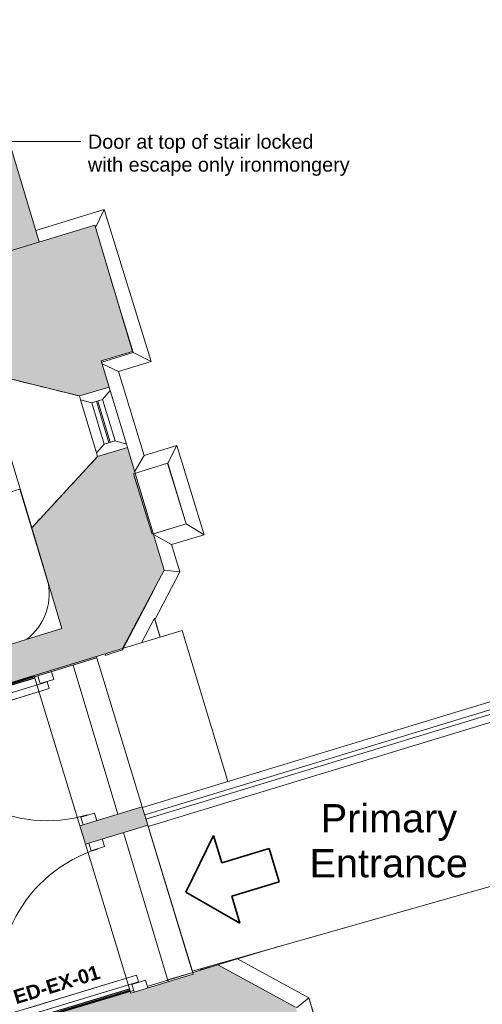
# Model space of a CAD drawing. Header units: millimetres. Extents: x -14859 to 92024, y -10653 to 24175.
# Tile 25 of 30: x 16121 to 19388, y 9589 to 16547. Entities that reach past the tile are written whole.
import ezdxf

# ---------------------------------------------------------------- set-up
doc = ezdxf.new("R2010")
doc.units = ezdxf.units.MM
doc.linetypes.add('Overhead', pattern=[4, 2.5, -1.5])
for name, color, linetype, lineweight in [('A-DETL', 90, 'Continuous', 9), ('A-DOOR', 31, 'Continuous', 9), ('A-DOOR-FRAM', 31, 'Continuous', 18), ('A-DOOR-IDEN', 31, 'Continuous', 9), ('A-FLOR', 192, 'Continuous', 9), ('A-FLOR-HRAL', 11, 'Continuous', 9), ('A-FLOR-LEVL', 51, 'Continuous', 9), ('A-GENM', 13, 'Continuous', 9), ('A-GLAZ', 151, 'Continuous', 9), ('A-WALL', 113, 'Continuous', 9), ('A-WALL-PATT', 111, 'Continuous', 18), ('G-ANNO-TEXT', 231, 'Continuous', 9), ('I-WALL', 2, 'Continuous', 9), ('S-STRS', 31, 'Continuous', 9)]:
    doc.layers.add(name, color=color, linetype=linetype, lineweight=lineweight)
doc.styles.add('Arial', font='arial.ttf', dxfattribs={"height": 200})
doc.styles.add('Arial_2', font='arial.ttf', dxfattribs={"height": 100})
doc.styles.add('Arial_B', font='arialbd.ttf', dxfattribs={"height": 100})

# ---------------------------------------------------------------- blocks, each defined once
blk = doc.blocks.new('DKA_Window_Single_Chamfered Reveal - DKA_Window_Single_Chamfered Reveal-4593054-00_ Ground Intermediate Door Options')
at = {"layer": 'A-GLAZ', "lineweight": 18}
for p, q in [((-195.8, 405), (-220.7, 405)), ((-149.9, 335), (-195.8, 405)), ((200.9, 405), (155, 335)), ((225.8, 405), (200.9, 405)), ((-149.9, 255), (-149.9, 335)), ((153.7, 300), (-148.7, 300)), ((-148.7, 300), (-148.7, 290)), ((-148.7, 290), (153.7, 290)), ((153.7, 290), (153.7, 300)), ((155, 335), (155, 255)), ((-192.4, 185), (-149.9, 255)), ((155, 255), (197.5, 185)), ((-220.7, 185), (-192.4, 185)), ((197.5, 185), (225.8, 185))]:
    blk.add_line(p, q, dxfattribs=at)
at = {"layer": 'A-GLAZ'}
for p, q in [((200.9, 405), (-195.8, 405)), ((155, 335), (-149.9, 335)), ((-149.9, 255), (155, 255)), ((197.5, 185), (-192.4, 185))]:
    blk.add_line(p, q, dxfattribs=at)
blk = doc.blocks.new('Ext - Sgl - RS - Flush - 1100 x 2110mm-2408036-00_ Ground Intermediate Door Options')
at = {"layer": 'A-DOOR'}
for p, q in [((440.5, 1135.2), (440.5, 155.5)), ((490.5, 155.5), (490.5, 1136.5)), ((440.5, 155.5), (440.5, 955.3)), ((490.5, 956.5), (490.5, 155.5)), ((490.5, 155.5), (440.5, 155.5)), ((440.5, 155.5), (490.5, 155.5))]:
    blk.add_line(p, q, dxfattribs=at)
for end in [180, 92.92154]:
    blk.add_arc((490.5, 155.5), 981, 90, end, dxfattribs=at)
at = {"layer": 'A-DOOR-FRAM'}
for p, q in [((-493.5, 205.5), (-550, 205.5)), ((-493.5, 105.5), (-493.5, 205.5)), ((550, 205.5), (493.5, 205.5)), ((493.5, 205.5), (493.5, 105.5)), ((-550, 105.5), (-493.5, 105.5)), ((493.5, 105.5), (550, 105.5))]:
    blk.add_line(p, q, dxfattribs=at)
blk = doc.blocks.new('Ext - Sgl - RS - Flush - 1100 x 2110mm-2408035-00_ Ground Intermediate Door Options')
at = {"layer": 'A-DOOR'}
for p, q in [((440.5, -155.5), (440.5, -955.3)), ((490.5, -155.5), (440.5, -155.5)), ((440.5, -155.5), (490.5, -155.5)), ((440.5, -1135.2), (440.5, -155.5)), ((490.5, -956.5), (490.5, -155.5)), ((490.5, -155.5), (490.5, -1136.5))]:
    blk.add_line(p, q, dxfattribs=at)
for start in [180, 267.07846]:
    blk.add_arc((490.5, -155.5), 981, start, 270, dxfattribs=at)
at = {"layer": 'A-DOOR-FRAM'}
for p, q in [((-550, -105.5), (-493.5, -105.5)), ((-493.5, -105.5), (-493.5, -205.5)), ((493.5, -105.5), (550, -105.5)), ((493.5, -205.5), (493.5, -105.5)), ((-493.5, -205.5), (-550, -205.5)), ((550, -205.5), (493.5, -205.5))]:
    blk.add_line(p, q, dxfattribs=at)
blk = doc.blocks.new('Floors 1 - Floors 1-2024422-00_ Ground Intermediate Door Options')
at = {"layer": 'A-FLOR'}
for p, q in [((17028.8, 10846.2), (17340, 9824.1)), ((17340, 9824.1), (19874.5, 10543.7))]:
    blk.add_line(p, q, dxfattribs=at)
blk = doc.blocks.new('Railing - Railing-2052194-00_ Ground Intermediate Door Options')
at = {"layer": 'A-FLOR-HRAL'}
for p, q in [((19598.1, 11717.4), (17004, 10927.5)), ((19598.1, 11717.4), (19598.4, 11716.2)), ((19605.9, 11689.7), (19921.6, 10577.9)), ((19950.5, 10586.1), (19626.8, 11726.1)), ((17012.8, 10898.8), (19606.3, 11688.5)), ((19921.6, 10577.9), (19950.5, 10586.1))]:
    blk.add_line(p, q, dxfattribs=at)
at = {"layer": 'A-FLOR-HRAL', "flags": 128}
for points in [[(19598.1, 11717.4), (19598.6, 11717.5), (19600, 11717.9), (19602.3, 11718.6), (19605.2, 11719.5), (19608.7, 11720.6), (19612.4, 11721.7), (19616.1, 11722.9), (19619.6, 11723.9), (19622.6, 11724.8), (19624.8, 11725.5), (19626.3, 11725.9), (19626.8, 11726.1)], [(19598.1, 11717.4), (19598.2, 11716.9), (19598.6, 11715.4), (19599.3, 11713.1), (19600.1, 11710.1), (19601.1, 11706.7), (19602.2, 11702.9), (19603.2, 11699.2), (19604.2, 11695.7), (19605.1, 11692.7), (19605.7, 11690.4), (19606.1, 11689), (19606.3, 11688.5)]]:
    blk.add_lwpolyline(points, dxfattribs=at)
blk = doc.blocks.new('Generic Models 3 - Generic Models 3-2152852-00_ Ground Intermediate Door Options')
at = {"layer": 'A-GENM'}
for p, q in [((16235, 15056.6), (16716.9, 15205.4)), ((16716.9, 15205.4), (16655.8, 15078.3)), ((16716.9, 15205.4), (17048.9, 14130.5)), ((16922.9, 14196.2), (16763, 14721.3)), ((16700.2, 14127.5), (16922.9, 14196.2)), ((16922.9, 14196.2), (17048.9, 14130.5)), ((17048.9, 14130.5), (16819.3, 14060.6)), ((16704.3, 14114), (16819.3, 14060.6)), ((16819.3, 14060.6), (16999.9, 13467.5)), ((16999.9, 13467.5), (17230.6, 13538.7)), ((17166.5, 13413.3), (17230.6, 13538.7)), ((17230.6, 13538.7), (17422.8, 12907.3)), ((16932.7, 13353.1), (16999.9, 13467.5)), ((17166.5, 13413.3), (17164.8, 13412.7)), ((17297.2, 12983.9), (17166.5, 13413.3)), ((17064.8, 12913.1), (17297.2, 12983.9)), ((17297.2, 12983.9), (17422.8, 12907.3)), ((17065.7, 12910.1), (17193.2, 12837.4)), ((17422.8, 12907.3), (17193.2, 12837.4)), ((17193.2, 12837.4), (17252.2, 12646.3)), ((17252.2, 12646.3), (17075.4, 12306.5)), ((17141, 12656.4), (17252.2, 12646.3)), ((16847.6, 12095.1), (17072.1, 12526.4)), ((16724.1, 12054.9), (16847.6, 12095.1)), ((16730.5, 12067.2), (16724.1, 12054.9)), ((16847.6, 12095.1), (16849.6, 12095.6)), ((17561.6, 9882.2), (17519.6, 9868.3)), ((17519.6, 9868.3), (17394.6, 9832.8)), ((17394.6, 9832.8), (17397.5, 9831.3)), ((18162.6, 9636), (18075, 9565)), ((18162.8, 9636), (18220.2, 9444.6))]:
    blk.add_line(p, q, dxfattribs=at)
at = {"layer": 'A-GENM', "lineweight": 18}
for p, q in [((17164.8, 13412.7), (16924, 13338.4)), ((17296.9, 12984.9), (17164.8, 13412.7)), ((16924, 13338.4), (17056.2, 12910.5)), ((17056.2, 12910.5), (17296.9, 12984.9))]:
    blk.add_line(p, q, dxfattribs=at)
blk = doc.blocks.new('Basic Wall _ Int - Existing Skirting - ___-4392824-00_ Ground Intermediate Door Options')
at = {"layer": 'I-WALL'}
for p, q in [((16222.5, 11911.5), (15349.5, 11645.7)), ((16223.7, 11907.7), (15350.7, 11641.9)), ((16225, 11903.3), (15352, 11637.5)), ((16225.2, 11902.6), (15352.2, 11636.8)), ((16227, 11896.6), (16225.2, 11902.6)), ((15354.1, 11630.7), (16227, 11896.6)), ((16227.7, 11894.3), (15354.8, 11628.5)), ((16227, 11896.6), (16227.7, 11894.3))]:
    blk.add_line(p, q, dxfattribs=at)
blk = doc.blocks.new('Basic Wall _ Int - Existing Skirting - ___-4393031-00_ Ground Intermediate Door Options')
at = {"layer": 'I-WALL'}
for p, q in [((16003.5, 9429.7), (16896.4, 9698.4)), ((16897.1, 9696.1), (16004.2, 9427.4)), ((16006, 9421.4), (16898.9, 9690)), ((16006.3, 9420.7), (16899.2, 9689.3)), ((16007.6, 9416.3), (16900.5, 9685)), ((16008.7, 9412.5), (16901.6, 9681.1)), ((16896.4, 9698.4), (16897.1, 9696.1)), ((16898.9, 9690), (16897.1, 9696.1)), ((16898.9, 9690), (16899.2, 9689.3)), ((16899.2, 9689.3), (16900.5, 9685)), ((16900.5, 9685), (16901.6, 9681.1))]:
    blk.add_line(p, q, dxfattribs=at)

msp = doc.modelspace()

# ---------------------------------------------------------------- hatches: boundary and pattern name
at = {"layer": 'A-WALL-PATT', "lineweight": 9}
for points in [[(15655.7, 14795.1), (16259.1, 14976.2), (15787.6, 16547), (15786.9, 16546.7), (15790.5, 16535), (15188.8, 16350.5), (15535.4, 15195.8)], [(16173.9, 13979.6), (16918.5, 14203.1), (16651.1, 15093.9), (15655.1, 14794.9), (15877.9, 14052.7), (16099.9, 13997.9)]]:
    msp.add_hatch(color=8, dxfattribs=at).paths.add_polyline_path(points)
h = msp.add_hatch(color=8, dxfattribs=at)
h.paths.add_polyline_path([(18018.7, 7945.2), (18511.7, 8093.2), (18461.4, 8260.6), (18250.7, 8197.4), (18061.9, 7992.1)])
h.paths.add_polyline_path([(18122.4, 8625), (18333, 8688.3), (18068.8, 9568.4), (17520.1, 9868.1), (17342.8, 9814.9), (17346.3, 9803.4), (17168.8, 9749.4), (17456.8, 8789.9), (18052.8, 8642.5)])
h.paths.add_polyline_path([(16494.6, 11995.4), (16847.4, 12102.8), (17141.5, 12657.4), (16881.5, 13523.6), (16670.8, 13460.3), (16434.1, 13203.1), (16206.1, 12956.2), (16457.2, 12119.9)])
h.paths.add_polyline_path([(16542.5, 13888), (16753.1, 13951.2), (16697.4, 14136.8), (16173.9, 13979.6), (16472.9, 13905.4)])
h = msp.add_hatch(color=8, dxfattribs=at)
h.paths.add_polyline_path([(13861.5, 11193.6), (13976.5, 11228.6), (13900.7, 11477.4), (13786.7, 11442.6), (13853.6, 11220.1)])
h.paths.add_polyline_path([(15315.8, 11636.5), (16494.6, 11995.4), (16419.8, 12244.4), (15240, 11885.2), (15284.1, 11740.3)])
h = msp.add_hatch(color=8, dxfattribs=at)
h.paths.add_polyline_path([(16584.9, 10721.4), (17025.9, 10855.7), (16986.5, 10984.9), (16545.5, 10850.6)])
h.paths.add_polyline_path([(16225.1, 11902.9), (16666.1, 12037.2), (16663.2, 12046.7), (16222.2, 11912.5)])
h = msp.add_hatch(color=8, dxfattribs=at)
h.paths.add_polyline_path([(14605.7, 8717.9), (14709.4, 8749.1), (14634.5, 8998.1), (14530.9, 8966.9), (14583.2, 8792.7)])
h.paths.add_polyline_path([(16050.4, 9152.6), (17240.5, 9510.7), (17168.8, 9749.4), (16905.3, 9669.2), (16901.9, 9680.3), (15975.5, 9401.6)])

# ---------------------------------------------------------------- linework, layer by layer
at = {"layer": 'A-DETL', "lineweight": 35}
for p, q in [((17295.2, 10382.2), (17490.4, 10781.5)), ((17490.4, 10781.5), (17547.9, 10589.9)), ((17547.9, 10589.9), (17883.1, 10690.5)), ((17883.1, 10690.5), (17953.6, 10455.7)), ((17953.6, 10455.7), (17618, 10353.5)), ((17295.2, 10382.2), (17676.3, 10162.2)), ((17676.3, 10162.2), (17618, 10353.5))]:
    msp.add_line(p, q, dxfattribs=at)
at = {"layer": 'A-FLOR'}
for p, q in [((16815.2, 10932.7), (16498.9, 11986.3)), ((17170.3, 9749.8), (16854, 10803.4))]:
    msp.add_line(p, q, dxfattribs=at)
at = {"layer": 'A-FLOR-LEVL'}
for p, q in [((19874.5, 10543.7), (17654.7, 9913.4)), ((18163.5, 9635.6), (17654.7, 9913.4)), ((18221.7, 9441.8), (18163.5, 9635.6))]:
    msp.add_line(p, q, dxfattribs=at)
at = {"layer": 'A-WALL', "color": 7, "lineweight": 18}
for p, q in [((16259.1, 14976.2), (15787.6, 16547)), ((16651.1, 15093.9), (15655.1, 14794.9)), ((16918.5, 14203.1), (16651.1, 15093.9)), ((16697.4, 14136.8), (16918.5, 14203.1)), ((16753.1, 13951.2), (16697.4, 14136.8)), ((16542.5, 13888), (16753.1, 13951.2)), ((16881.5, 13523.6), (16670.8, 13460.3)), ((17141.5, 12657.4), (16881.5, 13523.6)), ((16206.1, 12956.2), (16419.8, 12244.4)), ((16847.4, 12102.8), (17141.5, 12657.4)), ((16419.8, 12244.4), (15240, 11885.2)), ((15315.8, 11636.5), (16847.4, 12102.8)), ((16225.1, 11902.9), (16666.1, 12037.2)), ((16666.1, 12037.2), (16663.2, 12046.7)), ((16222.2, 11912.5), (16225.1, 11902.9)), ((16986.5, 10984.9), (16545.5, 10850.6)), ((17025.9, 10855.7), (16986.5, 10984.9)), ((16584.9, 10721.4), (17025.9, 10855.7)), ((16545.5, 10850.6), (16584.9, 10721.4)), ((17520.1, 9868.1), (17342.8, 9814.9)), ((17342.8, 9814.9), (17346.3, 9803.4)), ((18068.8, 9568.4), (17520.1, 9868.1)), ((17346.3, 9803.4), (16905.3, 9669.2)), ((16901.9, 9680.3), (15975.5, 9401.6)), ((16905.3, 9669.2), (16901.9, 9680.3))]:
    msp.add_line(p, q, dxfattribs=at)
at = {"layer": 'A-WALL', "color": 7, "lineweight": 18, "flags": 128}
msp.add_lwpolyline([(16173.9, 13979.6), (16227.1, 13966.4), (16280.4, 13953.2), (16333.6, 13940)], dxfattribs=at)
at = {"layer": 'A-WALL', "color": 7, "lineweight": 18}
for points, knots in [([(15877.9, 14052.7), (15927.2, 14040.5), (16001.2, 14022.2), (16099.9, 13997.9), (16149.2, 13985.7), (16173.9, 13979.6)], [0, 0, 0, 0, 0.5, 0.75, 1, 1, 1, 1]), ([(16525.2, 13301.9), (16494.8, 13269), (16434.1, 13203.1), (16327.7, 13087.9), (16251.7, 13005.6), (16206.1, 12956.2)], [0, 0, 0, 0, 0.285714, 0.571429, 1, 1, 1, 1])]:
    msp.add_open_spline(points, degree=3, knots=knots, dxfattribs=at)
for points in [[(16333.6, 13940), (16356.8, 13934.3), (16403.3, 13922.8), (16472.9, 13905.4), (16519.3, 13893.8), (16542.5, 13888)], [(16670.8, 13460.3), (16654.6, 13442.7), (16622.3, 13407.5), (16573.8, 13354.7), (16541.4, 13319.5), (16525.2, 13301.9)]]:
    msp.add_open_spline(points, degree=3, dxfattribs=at)
at = {"layer": 'G-ANNO-TEXT', "color": 7, "lineweight": 18}
msp.add_line((15282.7, 15685.2), (16553.1, 15685.2), dxfattribs=at)
at = {"layer": 'I-WALL'}
for p, q in [((15877.9, 14052.7), (16542.1, 13888.9)), ((16760.3, 13927.4), (16874.4, 13547.4)), ((16206.1, 12956.2), (15921.6, 13903.9)), ((16671.1, 13459.5), (16206.1, 12956.2)), ((17269.4, 12231.3), (16854.4, 12105)), ((17269.4, 12231.3), (17590, 11163.4)), ((16666.1, 12037.2), (16986.5, 10984.9)), ((16545.5, 10850.6), (16227.7, 11894.3)), ((16988, 10980.1), (19664.7, 11795.1)), ((19569, 11619.7), (17028.8, 10846.2)), ((17025.9, 10855.7), (17342.8, 9814.9)), ((16896.4, 9698.4), (16584.9, 10721.4)), ((17517.9, 9869.2), (17941, 9994.4)), ((17021.6, 9716.3), (17343.3, 9813.2)), ((17165.2, 9761.5), (17342.8, 9814.9)), ((17519.6, 9868.3), (17517.9, 9869.2)), ((17168.8, 9749.4), (17165.2, 9761.5)), ((16901.9, 9680.3), (16901.6, 9681.1)), ((16901.9, 9680.3), (16925.8, 9687.5))]:
    msp.add_line(p, q, dxfattribs=at)
at = {"layer": 'S-STRS'}
for p, q in [((16122.9, 13229.7), (15587.2, 13066.6)), ((16324.1, 12559.3), (16122.9, 13229.7)), ((17072.2, 12317.2), (16981.9, 12143.8)), ((17112.8, 12183.6), (17072.2, 12317.2)), ((16986.5, 10984.9), (16666.1, 12037.2))]:
    msp.add_line(p, q, dxfattribs=at)
at = {"layer": 'S-STRS', "linetype": 'Overhead'}
msp.add_line((17112.8, 12183.6), (17072.2, 12317.2), dxfattribs=at)
at = {"layer": 'S-STRS'}
msp.add_arc((15924.7, 12490.7), 405.3, 307.2383, 9.73863, dxfattribs=at)

# ---------------------------------------------------------------- block references
at = {"layer": 'A-DOOR'}
for name, p, rotation in [('Ext - Sgl - RS - Flush - 1100 x 2110mm-2408036-00_ Ground Intermediate Door Options', (16605.8, 11443.9), 106.9351865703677), ('Ext - Sgl - RS - Flush - 1100 x 2110mm-2408035-00_ Ground Intermediate Door Options', (16965.6, 10262.4), 286.9351865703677)]:
    msp.add_blockref(name, p, dxfattribs=dict(at, rotation=rotation))
at = {"layer": 'A-FLOR'}
msp.add_blockref('Floors 1 - Floors 1-2024422-00_ Ground Intermediate Door Options', (0, 0), dxfattribs=at)
at = {"layer": 'A-FLOR-HRAL'}
msp.add_blockref('Railing - Railing-2052194-00_ Ground Intermediate Door Options', (0, 0), dxfattribs=at)
at = {"layer": 'A-GENM'}
msp.add_blockref('Generic Models 3 - Generic Models 3-2152852-00_ Ground Intermediate Door Options', (0, 0), dxfattribs=at)
at = {"layer": 'A-GLAZ', "rotation": 286.7095584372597}
msp.add_blockref('DKA_Window_Single_Chamfered Reveal - DKA_Window_Single_Chamfered Reveal-4593054-00_ Ground Intermediate Door Options', (16428.7, 13623.4), dxfattribs=at)
at = {"layer": 'I-WALL'}
for name in ['Basic Wall _ Int - Existing Skirting - ___-4392824-00_ Ground Intermediate Door Options', 'Basic Wall _ Int - Existing Skirting - ___-4393031-00_ Ground Intermediate Door Options']:
    msp.add_blockref(name, (0, 0), dxfattribs=at)

# ---------------------------------------------------------------- texts
at = {"layer": 'A-DOOR-IDEN', "insert": (16066.7, 9685.1), "char_height": 100, "width": 777.637, "attachment_point": 1, "rotation": 17, "style": 'Arial_B'}
msp.add_mtext('ED-EX-01', dxfattribs=at)
at = {"layer": 'G-ANNO-TEXT', "color": 7, "lineweight": 18, "attachment_point": 1}
for s, insert, char_height, width, style in [('Door at top of stair locked', (16603.1, 15735.2), 100, 1980.168, 'Arial_2'), ('with escape only ironmongery', (16603.1, 15573.2), 100, 2280.801, 'Arial_2'), ('Primary ', (18247.4, 11004.1), 200, 1266.666, 'Arial'), ('Entrance', (18168, 10686.6), 200, 1362.869, 'Arial')]:
    msp.add_mtext(s, dxfattribs=dict(at, insert=insert, char_height=char_height, width=width, style=style))

doc.saveas('drawing.dxf')
